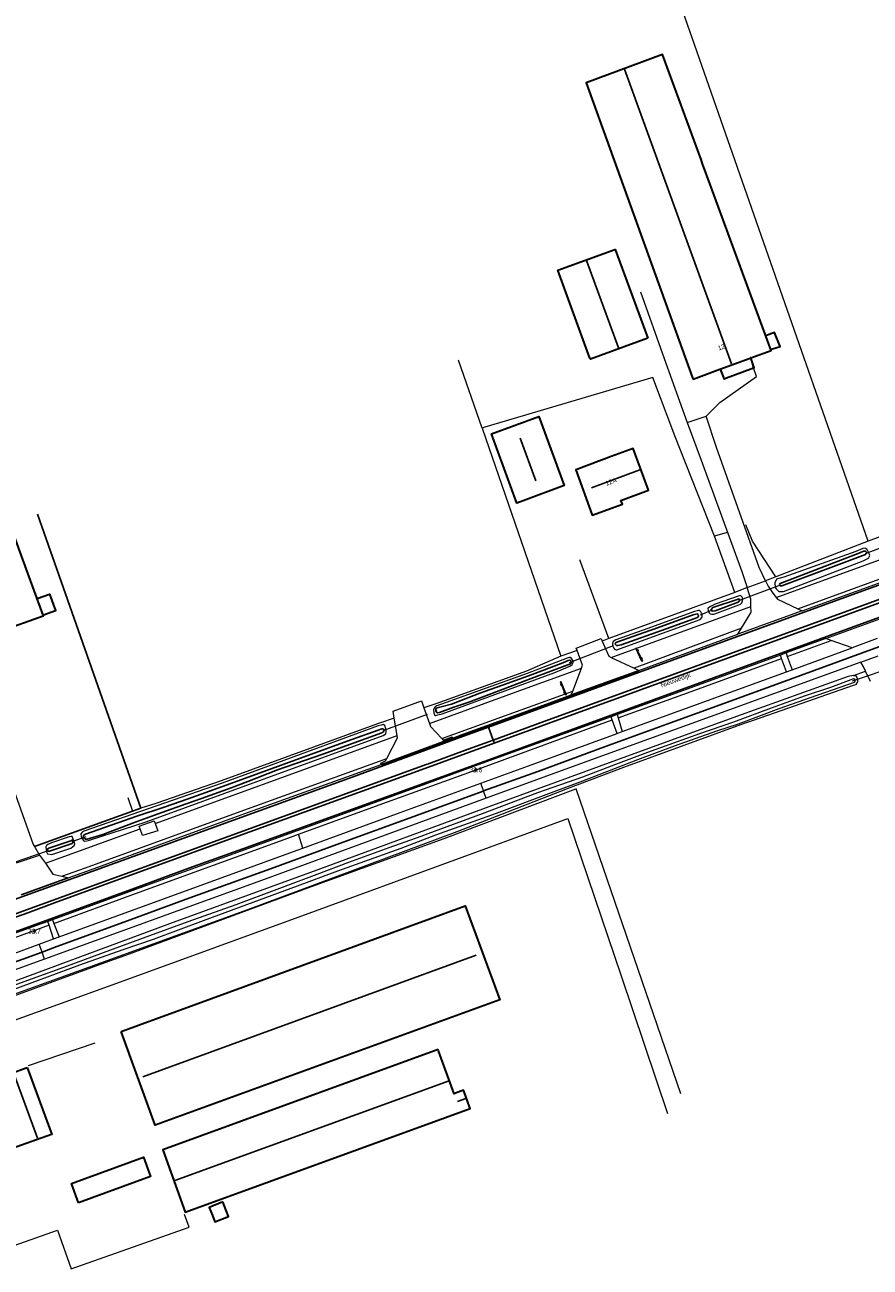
# Model space of a CAD drawing. Header units: metres. Extents: x 169249 to 194689, y 406250 to 412203.
# Tile 141 of 256: x 177279 to 177458, y 406710 to 406974. Entities that reach past the tile are written whole.
import ezdxf
from ezdxf.enums import TextEntityAlignment as Align

# ---------------------------------------------------------------- set-up
doc = ezdxf.new("R2010")
doc.units = ezdxf.units.M
doc.linetypes.add('BGT_NLCS_N264$0$AM-AS', pattern=[16, 10, -2, 2, -2])
doc.layers.get('0').update_dxf_attribs({"linetype": 'CONTINUOUS'})
for name, color, linetype, lineweight in [('BGT_NLCS_N264$0$B-WE-AM-AS_KUNSTWERK_DUIKER-GV', 252, 'BGT_NLCS_N264$0$AM-AS', 18), ('BGT_NLCS_N264$0$B-WE-GW-WATERGANG_INSTEEK-G', 252, 'CONTINUOUS', 18), ('BGT_NLCS_N264$0$B-WE-GW-WATERGANG_SLOOT_BODEM-G', 252, 'CONTINUOUS', 18), ('BGT_NLCS_N264$0$B-WE-IE-TERREINAFSCHEIDING_KUNSTMATIG_HEKWERK-G', 252, 'BGT_NLCS_N264$0$IE-TERREINAFSCHEIDING-KUNSTMATIG', 18), ('BGT_NLCS_N264$0$B-WE-KW-KUNSTWERK_DUIKER-G', 252, 'CONTINUOUS', 18), ('BGT_NLCS_N264$0$B-WE-OG-TOPOGRAFIE_BEBOUWING-G', 252, 'CONTINUOUS', 35), ('BGT_NLCS_N264$0$B-WE-OG-TOPOGRAFIE_CULTUURSCHEIDING-G', 252, 'CONTINUOUS', 18), ('BGT_NLCS_N264$0$B-WE-OG-TOPOGRAFIE_TERREIN_AGRARISCH-GV', 252, 'CONTINUOUS', 18), ('BGT_NLCS_N264$0$B-WE-OG-TOPOGRAFIE_TERREIN_GROEN-GV', 252, 'CONTINUOUS', 18), ('BGT_NLCS_N264$0$B-WE-OG-TOPOGRAFIE_TERREIN_ONBEGROEID-GV', 252, 'CONTINUOUS', 18), ('BGT_NLCS_N264$0$B-WE-OG-TOPOGRAFIE_WATER-GV', 252, 'CONTINUOUS', 18), ('BGT_NLCS_N264$0$B-WE-OG-TOPOGRAFIE_WEG_BERM-GV', 252, 'CONTINUOUS', 18), ('BGT_NLCS_N264$0$B-WE-OG-TOPOGRAFIE_WEG_RIJWEG-GV', 252, 'CONTINUOUS', 18), ('BGT_NLCS_N264$0$B-WE-OG-TOPOGRAFIE_WEG_RIJWIELPAD-GV', 252, 'CONTINUOUS', 18), ('BGT_NLCS_N264$0$B-WE-OG-TOPOGRAFIE_WEG_VERHARD-G', 252, 'CONTINUOUS', 18), ('BGT_NLCS_N264$0$B-WE-VW-VERKEERSTEKEN_BORD-S', 252, 'CONTINUOUS', 25), ('X-XX-AL-REFERENTIE-G', 7, 'CONTINUOUS', 18)]:
    doc.layers.add(name, color=color, linetype=linetype, lineweight=lineweight)
for name, color, linetype in [('BGT_NLCS_N264$0$B-WE-IE-MEUBILAIR_WEGMEUBILAIR-G', 252, 'CONTINUOUS'), ('BGT_NLCS_N264$0$B-WE-IE-MEUBILAIR_WEGMEUBILAIR-S', 252, 'CONTINUOUS'), ('BGT_NLCS_N264$0$B-WE-IE-TERREINAFSCHEIDING_KUNSTMATIG_HEKWERK_RASTER-G', 252, 'CONTINUOUS'), ('BGT_NLCS_N264$0$B-WE-KG-KADASTRAAL_NOK-G', 252, 'CONTINUOUS'), ('BGT_NLCS_N264$0$B-WE-OG-TOPOGRAFIE_WATER_SLOOT-GV', 252, 'CONTINUOUS'), ('BGT_NLCS_N264$0$B-WE-OG-TOPOGRAFIE_WEG_INRIT-GV', 252, 'CONTINUOUS'), ('BGT_NLCS_N264$0$B-WE-VW-MARKERING-G', 252, 'CONTINUOUS'), ('BGT_NLCS_N264$0$Label_Nummeraanduidingreeks', 252, 'CONTINUOUS'), ('BGT_NLCS_N264$0$Label_Openbareruimte', 252, 'CONTINUOUS'), ('BGT_NLCS_N264$0$Label_Puntobject', 252, 'CONTINUOUS')]:
    doc.layers.add(name, color=color, linetype=linetype)
doc.styles.add('BGT_NLCS_N264$0$STANDARD', font='txt')
doc.linetypes.add('BGT_NLCS_N264$0$IE-TERREINAFSCHEIDING-KUNSTMATIG', pattern='A,4,[82,NLCS.SHX,S=0.75,R=90,X=0,Y=0],4,-2', length=10)

# ---------------------------------------------------------------- blocks, each defined once
blk = doc.blocks.new('BGT_NLCS_N264$0$SIE-WEG_SCHRIKHEK')
for points in [[(-1.125, 0), (-1.125, 0.1), (-1.5, 0.1), (-1.5, 0)], [(-0.375, 0), (-0.375, 0.1), (-0.75, 0.1), (-0.75, 0)], [(0.375, 0.1), (0, 0.1), (0, 0), (0.375, 0)], [(1.125, 0), (1.125, 0.1), (0.75, 0.1), (0.75, 0)]]:
    blk.add_hatch(color=0).paths.add_polyline_path(points)
at = {"color": 0}
for p, q in [((-1.125, 0), (-1.125, 0.1)), ((-0.75, 0), (-0.75, 0.1)), ((-0.375, 0), (-0.375, 0.1)), ((0, 0.1), (0, 0)), ((0.375, 0.1), (0.375, 0)), ((0.75, 0.1), (0.75, 0)), ((1.125, 0.1), (1.125, 0))]:
    blk.add_line(p, q, dxfattribs=at)
at = {"flags": 128}
for points in [[(-1.5, 0.1), (1.5, 0.1), (1.5, 0), (-1.5, 0)], [(-1.0125, 0.1), (-1.0125, 0.25), (-0.8625, 0.25), (-0.8625, 0.1)], [(0.8625, 0.1), (0.8625, 0.25), (1.0125, 0.25), (1.0125, 0.1)]]:
    blk.add_lwpolyline(points, close=True, dxfattribs=at)
blk = doc.blocks.new('BGT_NLCS_N264$0$SIE-WEG_PAAL_ALGEMEEN_TYPE_02-SO')
at = {"ltscale": 0.5}
h = blk.add_hatch(color=256, dxfattribs=at)
h.paths.add_polyline_path([(0, 0), (0.1875, 0, 0.41421356), (0, 0.1875)])
h.paths.add_polyline_path([(0, -0.1875), (0, 0), (-0.1875, 0, 0.41421356)])
for p, q in [((-0.1875, 0), (0.1875, 0)), ((0, -0.1875), (0, 0.1875))]:
    blk.add_line(p, q, dxfattribs=at)
blk.add_circle((0, 0), 0.1875, dxfattribs=at)
blk = doc.blocks.new('BGT_NLCS_N264')
at = {"layer": 'BGT_NLCS_N264$0$B-WE-AM-AS_KUNSTWERK_DUIKER-GV'}
for p, q in [((177457.1, 406861.75, 19.28), (177463.12, 406864.03, 19.26)), ((177430.57, 406851.95, 19.37), (177438.72, 406854.97, 19.35)), ((177422.12, 406848.73, 19.35), (177424.44, 406849.72, 19.35)), ((177394.26, 406838.61, 19.36), (177404.46, 406842.55, 19.36)), ((177354.74, 406824.15, 19.27), (177366.2, 406828.42, 19.27)), ((177288.69, 406800.61, 19.53), (177291.68, 406801.67, 19.53)), ((177274, 406795.38, 19.62), (177283.83, 406798.77, 19.6))]:
    blk.add_line(p, q, dxfattribs=at)
at = {"layer": 'BGT_NLCS_N264$0$B-WE-GW-WATERGANG_INSTEEK-G'}
for points in [[(177454.82, 406835.86, 19.72), (177455.03, 406835.8, 19.72), (177455.29, 406835.4, 19.72), (177455.4, 406835.1, 19.72), (177455.41, 406834.79, 19.72), (177455.42, 406834.48, 19.72), (177455.06, 406833.95, 19.72), (177455.02, 406833.9, 19.72), (177454.53, 406833.71, 19.72), (177440.53, 406828.87, 19.63), (177433.25, 406826.34, 19.59), (177431.38, 406825.66, 19.6), (177405.74, 406816.31, 19.81), (177396.39, 406812.78, 19.77), (177395.08, 406812.29, 19.82), (177370.36, 406802.7, 19.93), (177325.88, 406786.15, 19.98), (177292.17, 406773.9, 20.04), (177269.4, 406765.65, 20.02)], [(177454.56, 406835.85, 19.72), (177454.8, 406835.87, 19.72), (177454.82, 406835.86, 19.72)]]:
    blk.add_polyline3d(points, dxfattribs=at)
at = {"layer": 'BGT_NLCS_N264$0$B-WE-GW-WATERGANG_SLOOT_BODEM-G'}
for points in [[(177340.62, 406793.59, 19.21), (177332.12, 406790.47, 19.21), (177323.42, 406787.17, 19.21), (177313.27, 406783.54, 19.21), (177305.08, 406780.62, 19.21), (177296.65, 406777.5, 19.32), (177287.6, 406774.16, 19.32), (177276.11, 406770, 19.31)], [(177276.38, 406769.3, 19.31), (177283.42, 406771.87, 19.31), (177290.3, 406774.42, 19.31), (177299.55, 406777.68, 19.31), (177305.94, 406779.91, 19.31), (177316.6, 406783.84, 19.31), (177324.42, 406786.74, 19.26), (177336.56, 406791.22, 19.27), (177345.12, 406794.39, 19.25), (177358.54, 406799.24, 19.26), (177365.88, 406802.02, 19.26), (177378.76, 406806.65, 19.26), (177390.44, 406811.03, 19.26), (177397.13, 406813.53, 19.26), (177408.79, 406818.05, 19.26), (177416.6, 406820.9, 19.26), (177425.57, 406824.1, 19.26), (177430.13, 406825.63, 19.26), (177438.78, 406828.86, 19.26), (177445.44, 406831.2, 19.22), (177454.8, 406834.47, 19.18), (177454.89, 406834.6, 19.18), (177454.93, 406834.89, 19.18), (177454.87, 406835.06, 19.18), (177454.64, 406835.11, 19.18), (177454.48, 406835.12, 19.18), (177454.01, 406834.94, 19.1), (177449.65, 406833.29, 19.1), (177444.11, 406831.46, 19.1), (177437.08, 406828.93, 19.1), (177429.06, 406825.96, 19.1), (177421.9, 406823.45, 19.1), (177410.81, 406819.52, 19.1), (177404.02, 406817, 19.14), (177397.06, 406814.31, 19.13), (177387.49, 406810.95, 19.13), (177375.76, 406806.52, 19.22), (177364.22, 406802.28, 19.21), (177362.7, 406801.72, 19.21), (177355.9, 406799.29, 19.21), (177347.37, 406796.17, 19.21), (177340.62, 406793.59, 19.21)]]:
    blk.add_polyline3d(points, dxfattribs=at)
at = {"layer": 'BGT_NLCS_N264$0$B-WE-IE-MEUBILAIR_WEGMEUBILAIR-G'}
for p, q in [((177377.02, 406825.12, 20.04), (177376.98, 406825.25, 20.04)), ((177377.1, 406824.91, 20.04), (177377.02, 406825.12, 20.04)), ((177378.08, 406822.16, 20.04), (177377.1, 406824.91, 20.04)), ((177378.34, 406821.45, 20.04), (177378.31, 406821.53, 20.04))]:
    blk.add_line(p, q, dxfattribs=at)
blk.add_polyline3d([(177378.31, 406821.53, 20.04), (177378.18, 406821.89, 20.04), (177378.08, 406822.16, 20.04)], dxfattribs=at)
at = {"layer": 'BGT_NLCS_N264$0$B-WE-IE-TERREINAFSCHEIDING_KUNSTMATIG_HEKWERK-G'}
for p, q in [((177375.73, 406888.38, 20.06), (177392.46, 406839.95, 19.98)), ((177500, 406879.91, 20.02), (177457.7, 406864.38, 20.17)), ((177427.78, 406866.22, 20.1), (177425.05, 406865.4, 20.11)), ((177429.4, 406853.47, 20.03), (177425.05, 406865.4, 20.11)), ((177457.7, 406864.38, 20.17), (177438.08, 406856.81, 20.17)), ((177402.65, 406843.69, 19.99), (177396.48, 406860.43, 20.22)), ((177429.4, 406853.47, 20.03), (177402.65, 406843.69, 19.99)), ((177395.9, 406841.13, 19.93), (177392.46, 406839.95, 19.98)), ((177402.65, 406843.69, 19.99), (177401.2, 406843.17, 19.93))]:
    blk.add_line(p, q, dxfattribs=at)
for points in [[(177457.7, 406864.38, 20.17), (177410.27, 407000, 19.87), (177360.04, 407143.35, 19.86), (177179.68, 407052.65, 20.44), (177174.04, 407049.82, 20.44), (177125.94, 407025.63, 20.53), (177075.09, 407000, 20.69), (177000, 406962.14, 21.17), (176901.79, 406912.63, 21.5), (176897.51, 406910.47, 21.51), (176787.67, 406855.02, 21.41), (176640.82, 406781.04, 21.46), (176640.67, 406780.97, 21.46), (176621.01, 406771.06, 21.47)], [(177425.05, 406865.4, 20.11), (177416.67, 406886.71, 20.18), (177411.95, 406899.12, 20.22), (177376.32, 406888.55, 20.06), (177375.73, 406888.38, 20.06)], [(177438.08, 406856.81, 20.17), (177433.15, 406864.39, 20.22), (177431.71, 406867.85, 20.15)], [(177417.89, 406747.08, 20.02), (177395.71, 406811.78, 20.03), (177395.56, 406811.72, 20.03), (177367.59, 406801.22, 20.07), (177339.41, 406790.98, 20.08), (177304.43, 406778.05, 20.13), (177300.82, 406776.74, 20.14), (177295.63, 406774.85, 20.15), (177249.68, 406758.1, 20.29), (177250.82, 406754.66, 20.71)], [(177252.04, 406751.62, 20.78), (177253.25, 406748.4, 20.51), (177257.04, 406737.61, 20.38), (177260.78, 406739.13, 20.39), (177258.21, 406746.17, 20.39), (177262.29, 406748.14, 20.29), (177264.55, 406749.93, 20.3), (177265.73, 406751.72, 20.3), (177266.47, 406753.37, 20.28), (177266.82, 406754.63, 20.27), (177266.58, 406759.14, 20.24), (177300.52, 406771.41, 20.05), (177337.48, 406784.88, 20.12), (177371.52, 406797.28, 20.17), (177393.9, 406805.47, 20.09), (177405.23, 406772.12, 20.13), (177415.07, 406742.91, 20.08)]]:
    blk.add_polyline3d(points, dxfattribs=at)
at = {"layer": 'BGT_NLCS_N264$0$B-WE-IE-TERREINAFSCHEIDING_KUNSTMATIG_HEKWERK_RASTER-G'}
for p, q in [((177281.31, 406870.09, 20.22), (177303.28, 406807.69, 20.04)), ((177303.28, 406807.69, 20.04), (177280.7, 406799.57, 20.26))]:
    blk.add_line(p, q, dxfattribs=at)
at = {"layer": 'BGT_NLCS_N264$0$B-WE-KG-KADASTRAAL_NOK-G'}
for p, q in [((177428.7, 406901.98, 25.09), (177405.94, 406964.57, 25.07)), ((177387.12, 406877.15, 27.63), (177383.83, 406886.23, 27.61)), ((177303.7, 406750.68, 26.67), (177374.49, 406776.5, 26.86)), ((177281.33, 406737.66, 25.99), (177276.4, 406751.18, 26.05)), ((177370.5, 406745.46, 23.16), (177372.3, 406746.09, 23.18))]:
    blk.add_line(p, q, dxfattribs=at)
for points in [[(177397.86, 406923.94, 25.11), (177404.65, 406905.43, 25.11), (177404.71, 406905.27, 25.11)], [(177409.37, 406879.56, 28.93), (177409.18, 406879.49, 28.93), (177398.96, 406875.7, 28.93)], [(177310.38, 406728.63, 24.36), (177310.51, 406728.68, 24.36), (177368.75, 406749.82, 24.64)]]:
    blk.add_polyline3d(points, dxfattribs=at)
at = {"layer": 'BGT_NLCS_N264$0$B-WE-KW-KUNSTWERK_DUIKER-G'}
blk.add_line((177454.35, 406834.75, 19.14), (177463.63, 406837.82, 19.12), dxfattribs=at)
at = {"layer": 'BGT_NLCS_N264$0$B-WE-OG-TOPOGRAFIE_BEBOUWING-G'}
blk.add_line((177432.74, 406903.27, 22.6), (177432.72, 406903.32, 22.6), dxfattribs=at)
for points in [[(177432.74, 406903.27, 22.39), (177437.1, 406904.87, 22.39), (177424.16, 406940.09, 22.39), (177422.54, 406944.49, 22.39), (177422.23, 406945.35, 22.39), (177414.04, 406967.65, 22.39), (177397.79, 406961.63, 22.39), (177420.39, 406899.07, 22.39), (177420.5, 406898.79, 22.39), (177426.22, 406900.88, 22.39), (177432.65, 406903.24, 22.39), (177432.74, 406903.27, 22.39)], [(177410.93, 406907.45, 22.71), (177398.71, 406902.97, 22.71), (177398.62, 406903.21, 22.71), (177391.8, 406921.89, 22.71), (177403.91, 406926.26, 22.71), (177403.98, 406926.29, 22.71), (177410.93, 406907.45, 22.71)], [(177258.09, 406916.27, 22.62), (177266.39, 406893.22, 22.62), (177275.55, 406867.79, 22.62), (177277.61, 406862.07, 22.62), (177282.43, 406848.69, 22.62), (177282.5, 406848.48, 22.62), (177273.39, 406845.22, 22.62)], [(177437.16, 406905.12, 22.38), (177439.01, 406905.71, 22.38), (177437.81, 406908.64, 22.38), (177436.13, 406908, 22.38)], [(177433.34, 406901.13, 22.6), (177433.49, 406901.18, 22.6), (177432.74, 406903.27, 22.6)], [(177426.24, 406900.89, 22.6), (177426.96, 406899.09, 22.6), (177427.07, 406898.82, 22.6), (177433.34, 406901.13, 22.6)], [(177383.06, 406872.47, 23.55), (177377.74, 406887.15, 23.53), (177387.77, 406890.85, 23.51), (177393.17, 406876.17, 23.57), (177384.41, 406872.96, 23.55), (177383.07, 406872.46, 23.55), (177383.06, 406872.47, 23.55)], [(177395.85, 406879.61, 24.31), (177395.61, 406879.52, 24.31), (177399.09, 406869.88, 24.31), (177405.53, 406872.24, 24.31), (177405.17, 406873, 24.31), (177411.06, 406875.21, 24.31), (177407.82, 406884.07, 24.31), (177403.14, 406882.32, 24.31), (177395.85, 406879.61, 24.31)], [(177281.26, 406852.23, 22.41), (177283.85, 406853.12, 22.41), (177285.14, 406849.67, 22.41), (177285.17, 406849.6, 22.41), (177282.59, 406848.69, 22.41)], [(177299.09, 406760.26, 23.14), (177372.15, 406786.94, 23.14), (177379.47, 406767.02, 23.11), (177306.32, 406740.43, 23.14), (177299.09, 406760.26, 23.14)], [(177366.36, 406756.47, 22.5), (177307.92, 406735.16, 22.5), (177312.67, 406721.97, 22.5), (177373.17, 406743.94, 22.5), (177373.03, 406744.33, 22.5), (177371.91, 406747.49, 22.5), (177371.78, 406747.84, 22.5), (177370.04, 406747.17, 22.5), (177369.78, 406747.07, 22.5), (177366.46, 406756.2, 22.5), (177366.36, 406756.47, 22.5)], [(177279.11, 406752.68, 24.54), (177284.35, 406738.45, 24.69), (177284.32, 406738.44, 24.69), (177274.73, 406735.01, 23.35), (177274.65, 406734.98, 23.33), (177272.75, 406740.41, 23.37), (177269.69, 406749.2, 23.42), (177269.67, 406749.26, 23.42), (177279.11, 406752.68, 24.54)], [(177290.05, 406723.91, 22.69), (177288.54, 406728.04, 22.69), (177303.85, 406733.6, 22.69), (177305.35, 406729.5, 22.69), (177290.05, 406723.91, 22.69)], [(177320.7, 406724.15, 22.45), (177317.78, 406722.92, 22.45), (177318.46, 406721.22, 22.45), (177318.97, 406719.92, 22.45), (177321.88, 406721.03, 22.45), (177321.4, 406722.3, 22.45), (177320.7, 406724.15, 22.45)]]:
    blk.add_polyline3d(points, dxfattribs=at)
at = {"layer": 'BGT_NLCS_N264$0$B-WE-OG-TOPOGRAFIE_CULTUURSCHEIDING-G'}
blk.add_line((177375.73, 406888.38, 20.06), (177370.73, 406902.8, 20.07), dxfattribs=at)
at = {"layer": 'BGT_NLCS_N264$0$B-WE-OG-TOPOGRAFIE_TERREIN_AGRARISCH-GV'}
blk.add_line((177300.54, 406809.93, 19.13), (177301.48, 406807.05, 20.06), dxfattribs=at)
blk.add_polyline3d([(177357.07, 406826.83, 20.16), (177356.84, 406828.26, 20.17), (177362.82, 406830.45, 20), (177363.35, 406828.97, 20.01)], dxfattribs=at)
at = {"layer": 'BGT_NLCS_N264$0$B-WE-OG-TOPOGRAFIE_TERREIN_GROEN-GV'}
blk.add_line((177458.19, 406834.62, 19.73), (177457.12, 406836.78, 19.73), dxfattribs=at)
at = {"layer": 'BGT_NLCS_N264$0$B-WE-OG-TOPOGRAFIE_TERREIN_ONBEGROEID-GV', "linetype": 'Continuous'}
for p, q in [((177431.96, 406854.51, 20), (177435.85, 406855.98, 19.99)), ((177276.9, 406796.1, 20.23), (177281.79, 406797.75, 20.25))]:
    blk.add_line(p, q, dxfattribs=at)
blk.add_polyline3d([(177395.9, 406841.13, 19.93), (177395.71, 406841.66, 19.93), (177400.97, 406843.68, 19.94), (177401.2, 406843.17, 19.93)], dxfattribs=at)
at = {"layer": 'BGT_NLCS_N264$0$B-WE-OG-TOPOGRAFIE_WATER-GV'}
blk.add_line((177454.82, 406835.86, 14.34), (177454.56, 406835.85, 19.72), dxfattribs=at)
for points in [[(177438.12, 406854.22, 20), (177438.72, 406853.7, 20), (177439.68, 406853.7, 19.99), (177456.64, 406860.23, 19.92), (177457.72, 406860.79, 19.92), (177458.02, 406861.33, 19.91), (177457.8, 406861.89, 19.93), (177457.53, 406862.45, 19.94), (177457.34, 406862.72, 19.94), (177457.04, 406862.87, 19.93), (177456.56, 406862.82, 19.93), (177455.03, 406862.15, 19.9), (177439.76, 406856.75, 20), (177438.2, 406856.28, 20), (177437.89, 406855.51, 20), (177437.95, 406854.61, 20), (177438.12, 406854.22, 20)], [(177430.61, 406852.82, 19.92), (177430.26, 406852.8, 19.91), (177425.17, 406851.03, 19.95), (177424.18, 406850.5, 19.93), (177423.74, 406850.18, 19.9), (177423.66, 406850.07, 19.89), (177423.74, 406849.66, 19.88), (177423.9, 406849.19, 19.88), (177424.14, 406848.95, 19.88), (177424.52, 406848.87, 19.88), (177424.82, 406848.89, 19.88), (177425.14, 406848.95, 19.89), (177430.25, 406850.83, 19.97), (177430.55, 406850.99, 19.96), (177430.83, 406851.31, 19.96), (177431.01, 406851.71, 19.96), (177431.07, 406852.06, 19.94), (177431.03, 406852.43, 19.93), (177430.61, 406852.82, 19.92)], [(177403.68, 406841.66, 19.97), (177403.89, 406841.39, 19.97), (177404.16, 406841.31, 19.97), (177404.3, 406841.3, 19.98), (177421.78, 406847.64, 19.88), (177422.05, 406847.78, 19.88), (177422.42, 406848.22, 19.89), (177422.47, 406848.66, 19.89), (177422.42, 406848.86, 19.89), (177422.28, 406849.12, 19.9), (177422.14, 406849.38, 19.93), (177421.86, 406849.64, 19.95), (177421.65, 406849.69, 19.96), (177421.36, 406849.6, 19.96), (177420.84, 406849.47, 19.93), (177410.88, 406845.86, 19.97), (177404.1, 406843.42, 19.99), (177403.54, 406843.06, 19.97), (177403.4, 406842.61, 19.97), (177403.47, 406842.12, 19.97), (177403.68, 406841.66, 19.97)], [(177365.54, 406828.93, 20.05), (177365.4, 406828.56, 20.05), (177365.45, 406827.92, 20.05), (177365.64, 406827.5, 20.05), (177365.82, 406827.4, 20.05), (177366.3, 406827.5, 20.04), (177367.22, 406827.7, 20.02), (177391.13, 406836.53, 19.89), (177394.35, 406837.87, 19.91), (177394.84, 406838.19, 19.91), (177395.02, 406838.6, 19.9), (177395.02, 406838.91, 19.87), (177394.86, 406839.25, 19.87), (177394.7, 406839.45, 19.87), (177394.4, 406839.66, 19.87), (177394.17, 406839.65, 19.87), (177393.79, 406839.52, 19.86), (177385.31, 406836.29, 19.98), (177366.13, 406829.39, 20.05), (177365.77, 406829.22, 20.05), (177365.54, 406828.93, 20.05)], [(177454.56, 406835.85, 19.72), (177453.42, 406835.62, 19.72), (177429.71, 406827.16, 19.74), (177404.27, 406817.92, 19.8), (177377.18, 406808.01, 19.84), (177341.41, 406794.85, 19.88), (177309.38, 406783.13, 19.94), (177274.8, 406770.35, 20.03), (177254.97, 406762.95, 20.12)], [(177290.85, 406802.67, 20.11), (177290.51, 406802.23, 20.09), (177290.59, 406801.72, 20.09), (177290.8, 406801.19, 20.09), (177291.09, 406800.82, 20.09), (177291.34, 406800.7, 20.08), (177291.83, 406800.76, 20.08), (177292.4, 406800.9, 20.08), (177304.37, 406804.83, 20.07), (177329.45, 406813.93, 20.03), (177354.74, 406823.11, 20.05), (177355.27, 406823.46, 20.05), (177355.37, 406824.04, 20.04), (177355.28, 406824.53, 20.04), (177355.06, 406825.28, 20.03), (177354.7, 406825.43, 20.07), (177354.28, 406825.35, 20.06), (177353.66, 406825.15, 20.04), (177320.51, 406813.02, 20.01), (177306.64, 406808.18, 20.06), (177291.19, 406802.79, 20.11), (177290.85, 406802.67, 20.11)], [(177289.22, 406800.39, 20.11), (177289.15, 406800.64, 20.09), (177288.91, 406801.15, 20.09), (177288.7, 406801.67, 20.09), (177288.51, 406801.7, 20.11), (177288.05, 406801.6, 20.12), (177284.27, 406800.36, 20.21), (177283.52, 406800.01, 20.2), (177283.24, 406799.8, 20.2), (177283.13, 406799.46, 20.19), (177283.15, 406798.84, 20.19), (177283.26, 406798.43, 20.19), (177283.42, 406798.03, 20.19), (177284.35, 406797.83, 20.14), (177288.42, 406799.2, 20.11), (177289.09, 406799.78, 20.11), (177289.25, 406800.16, 20.11), (177289.22, 406800.39, 20.11)]]:
    blk.add_polyline3d(points, dxfattribs=at)
at = {"layer": 'BGT_NLCS_N264$0$B-WE-OG-TOPOGRAFIE_WATER_SLOOT-GV'}
for points in [[(177438.83, 406855.19, 18.98), (177438.91, 406854.93, 18.98), (177439.1, 406854.89, 18.98), (177439.38, 406854.9, 18.98), (177457.13, 406861.54, 18.88), (177457.32, 406861.76, 18.88), (177457.31, 406862.05, 18.88), (177457.11, 406862.24, 18.88), (177456.69, 406862.23, 18.88), (177455.92, 406861.88, 18.98), (177438.99, 406855.36, 18.98), (177438.83, 406855.19, 18.98)], [(177425.17, 406849.6, 19.14), (177430.11, 406851.42, 19.14), (177430.44, 406851.88, 19.14), (177430.4, 406852.06, 19.14), (177430.3, 406852.13, 19.14), (177429.84, 406852.01, 19.14), (177424.7, 406850.26, 19.14), (177424.35, 406849.84, 19.14), (177424.54, 406849.52, 19.14), (177425.17, 406849.6, 19.14)], [(177421.08, 406848.91, 19.38), (177420.5, 406848.73, 19.38), (177412.21, 406845.66, 19.38), (177411.31, 406845.4, 19.38), (177404.3, 406842.94, 19.38), (177404.01, 406842.77, 19.38), (177404, 406842.48, 19.38), (177404.23, 406842.25, 19.38), (177404.54, 406842.25, 19.38), (177405.23, 406842.4, 19.38), (177414.82, 406845.74, 19.38), (177421.47, 406848.15, 19.38), (177421.64, 406848.43, 19.38), (177421.58, 406848.8, 19.38), (177421.38, 406848.93, 19.38), (177421.08, 406848.91, 19.38)], [(177369.22, 406829.78, 19.45), (177367.02, 406829.18, 19.45), (177366.21, 406828.98, 19.45), (177366.07, 406828.89, 19.45), (177365.89, 406828.73, 19.45), (177365.87, 406828.57, 19.45), (177365.88, 406828.3, 19.45), (177366.09, 406828.04, 19.45), (177366.35, 406827.96, 19.45), (177366.68, 406827.98, 19.45), (177369.69, 406829.12, 19.45), (177372.92, 406830.2, 19.45), (177375.74, 406831.29, 19.45), (177386.17, 406835.22, 19.45), (177394.5, 406838.37, 19.45), (177394.66, 406838.51, 19.45), (177394.65, 406838.8, 19.45), (177394.6, 406838.91, 19.45), (177394.49, 406839.02, 19.45), (177394.29, 406839.08, 19.45), (177394, 406839.03, 19.45), (177392.52, 406838.42, 19.45), (177386.35, 406836.1, 19.45), (177381.04, 406834.19, 19.45), (177375.21, 406832.08, 19.45), (177369.22, 406829.78, 19.45)], [(177291.06, 406801.66, 19.37), (177291.19, 406801.39, 19.37), (177291.52, 406801.12, 19.37), (177291.87, 406801.14, 19.37), (177295.17, 406802.14, 19.37), (177302.25, 406804.78, 19.37), (177307.76, 406806.75, 19.37), (177312.87, 406808.62, 19.37), (177316.16, 406809.78, 19.37), (177322.42, 406812.05, 19.37), (177325.96, 406813.35, 19.37), (177332.27, 406815.84, 19.37), (177338.05, 406817.8, 19.37), (177341.88, 406819.17, 19.37), (177354.4, 406823.72, 19.37), (177354.88, 406824, 19.37), (177354.94, 406824.25, 19.37), (177354.86, 406824.41, 19.37), (177354.68, 406824.53, 19.37), (177354.42, 406824.54, 19.37), (177353.65, 406824.26, 19.35), (177348.05, 406822.24, 19.35), (177334.65, 406817.36, 19.37), (177322.38, 406812.92, 19.37), (177313.34, 406809.65, 19.37), (177308.24, 406807.92, 19.37), (177302.41, 406805.97, 19.37), (177291.51, 406802.18, 19.37), (177291.16, 406801.98, 19.37), (177291.06, 406801.66, 19.37)], [(177283.89, 406798.55, 19.43), (177288.66, 406800.21, 19.43), (177288.84, 406800.4, 19.43), (177288.89, 406800.57, 19.43), (177288.87, 406800.75, 19.43), (177288.79, 406800.86, 19.43), (177288.67, 406800.92, 19.43), (177288.4, 406800.8, 19.43), (177283.73, 406799.19, 19.43), (177283.48, 406799.03, 19.43), (177283.45, 406798.83, 19.43), (177283.48, 406798.63, 19.43), (177283.67, 406798.54, 19.43), (177283.89, 406798.55, 19.43)]]:
    blk.add_polyline3d(points, dxfattribs=at)
at = {"layer": 'BGT_NLCS_N264$0$B-WE-OG-TOPOGRAFIE_WEG_BERM-GV'}
for p, q in [((177431.96, 406854.51, 20), (177429.4, 406853.47, 20.03)), ((177438.08, 406856.81, 20.17), (177435.85, 406855.98, 19.99)), ((177403.14, 406839.71, 19.92), (177432.8, 406850.49, 19.99)), ((177442.74, 406850.02, 19.92), (177443.69, 406849.57, 19.91)), ((177430.78, 406845.91, 19.91), (177408.01, 406837.43, 19.9)), ((177409.02, 406836.95, 19.9), (177429.99, 406844.61, 19.89)), ((177429.99, 406844.61, 19.89), (177430.78, 406845.91, 19.91)), ((177448.72, 406843.7, 19.89), (177440.26, 406840.64, 19.88)), ((177440.52, 406839.92, 19.86), (177449.81, 406843.32, 19.87)), ((177441.54, 406837.08, 19.8), (177454.3, 406841.75, 19.79)), ((177449.81, 406843.32, 19.87), (177448.72, 406843.7, 19.89)), ((177454.3, 406841.75, 19.79), (177449.81, 406843.32, 19.87)), ((177403.14, 406839.71, 19.92), (177408.01, 406837.43, 19.9)), ((177420.88, 406832.77, 19.92), (177439.3, 406839.46, 19.87)), ((177439.3, 406839.46, 19.87), (177439.04, 406840.17, 19.88)), ((177440.35, 406836.66, 19.81), (177439.3, 406839.46, 19.87)), ((177440.26, 406840.64, 19.88), (177440.52, 406839.92, 19.86)), ((177440.52, 406839.92, 19.86), (177441.54, 406837.08, 19.8)), ((177394.96, 406832.56, 19.97), (177396.8, 406837.4, 19.95)), ((177405.45, 406823.96, 19.88), (177440.35, 406836.66, 19.81)), ((177408.01, 406837.43, 19.9), (177409.02, 406836.95, 19.9)), ((177454.56, 406835.85, 19.72), (177457.12, 406836.78, 19.73)), ((177367.17, 406822.46, 20.11), (177394.96, 406832.56, 19.97)), ((177394.65, 406831.73, 19.97), (177394.96, 406832.56, 19.97)), ((177404.58, 406826.85, 19.91), (177420.88, 406832.77, 19.92)), ((177363.35, 406828.97, 20.01), (177364.52, 406825.66, 20.03)), ((177357.67, 406823.15, 20.13), (177357.07, 406826.83, 20.16)), ((177403.34, 406826.43, 19.92), (177403.1, 406827.12, 19.93)), ((177404.36, 406823.54, 19.88), (177403.34, 406826.43, 19.92)), ((177404.37, 406827.56, 19.92), (177404.58, 406826.85, 19.91)), ((177404.58, 406826.85, 19.91), (177405.45, 406823.96, 19.88)), ((177301.48, 406807.05, 20.06), (177280.7, 406799.57, 20.26)), ((177283, 406796, 20.21), (177303.12, 406803.31, 20.3)), ((177337.69, 406799.24, 20.02), (177336.72, 406802.15, 20.11)), ((177280.7, 406799.57, 20.26), (177281.79, 406797.75, 20.25)), ((177281.79, 406797.75, 20.25), (177283, 406796, 20.21)), ((177286.5, 406793.23, 20.2), (177287.83, 406792.91, 20.23)), ((177283.82, 406782.83, 20.23), (177283.55, 406783.66, 20.26)), ((177284.49, 406783.99, 20.26), (177284.8, 406783.2, 20.23)), ((177284.8, 406783.2, 20.23), (177285.9, 406780.4, 20.14)), ((177283.82, 406782.83, 20.23), (177252.31, 406771.43, 20.38)), ((177284.74, 406779.97, 20.13), (177283.82, 406782.83, 20.23)), ((177281.68, 406778.85, 20.12), (177284.74, 406779.97, 20.13))]:
    blk.add_line(p, q, dxfattribs=at)
for points in [[(177443.69, 406849.57, 19.91), (177467.09, 406858.08, 19.84), (177468.27, 406858.54, 19.85), (177468.49, 406858.63, 19.85), (177498.99, 406869.74, 19.79), (177535.14, 406882.94, 19.8), (177563.55, 406893.44, 19.83), (177570.55, 406896.03, 19.84), (177573.55, 406897.25, 19.84), (177580.62, 406900.13, 19.84), (177588.88, 406903.74, 19.84), (177595.42, 406906.74, 19.86), (177603.78, 406910.73, 19.86), (177619.52, 406918.73, 19.86), (177625.87, 406922.18, 19.86), (177635.07, 406927.3, 19.84), (177646.6, 406934.16, 19.87), (177651.12, 406937, 19.87), (177657.17, 406940.79, 19.86), (177670.69, 406949.84, 19.81)], [(177438.13, 406852.44, 19.98), (177519.49, 406882.07, 19.83), (177538.75, 406889.11, 19.84), (177557.78, 406896.06, 19.93), (177571.98, 406901.62, 19.86), (177573.27, 406897.95, 19.81)], [(177442.74, 406850.02, 19.92), (177466.82, 406858.78, 19.81), (177467.99, 406859.24, 19.82), (177468.22, 406859.33, 19.82), (177498.74, 406870.45, 19.76), (177534.89, 406883.65, 19.77), (177563.29, 406894.14, 19.8), (177570.28, 406896.73, 19.81), (177573.27, 406897.95, 19.81)], [(177432.8, 406850.49, 19.99), (177432.74, 406852.09, 20), (177431.96, 406854.51, 20)], [(177435.85, 406855.98, 19.99), (177436.42, 406854.79, 19.98), (177437.43, 406853.32, 19.98), (177438.13, 406852.44, 19.98)], [(177438.13, 406852.44, 19.98), (177438.42, 406852.08, 19.98), (177442.74, 406850.02, 19.92)], [(177430.78, 406845.91, 19.91), (177432.76, 406849.15, 19.98), (177432.83, 406849.35, 19.99), (177432.8, 406850.49, 19.99)], [(177396.8, 406837.4, 19.95), (177397.04, 406838.02, 19.95), (177395.9, 406841.13, 19.93)], [(177401.2, 406843.17, 19.93), (177402.65, 406839.94, 19.93), (177403.14, 406839.71, 19.92)], [(177392.46, 406839.95, 19.98), (177385.13, 406836.76, 19.98), (177365.93, 406829.85, 20.05), (177363.35, 406828.97, 20.01)], [(177456.09, 406838.67, 19.71), (177428.24, 406828.55, 19.71), (177397.97, 406817.57, 19.77), (177376.59, 406809.79, 19.84)], [(177439.04, 406840.17, 19.88), (177416.12, 406831.85, 19.89), (177404.37, 406827.56, 19.92)], [(177457.12, 406836.78, 19.73), (177456.6, 406837.84, 19.73), (177456.09, 406838.67, 19.71)], [(177364.52, 406825.66, 20.03), (177384.54, 406832.93, 20.02), (177396.8, 406837.4, 19.95)], [(177369.47, 406822.58, 20.01), (177371.65, 406823.38, 20.01), (177388.7, 406829.59, 20.01), (177394.65, 406831.73, 19.97)], [(177357.07, 406826.83, 20.16), (177354.16, 406825.83, 20.06), (177353.5, 406825.62, 20.04), (177320.35, 406813.49, 20.01), (177306.48, 406808.66, 20.06), (177303.28, 406807.69, 20.04)], [(177336.72, 406802.15, 20.11), (177355.67, 406809.02, 20.07), (177374.44, 406815.84, 19.98), (177403.34, 406826.43, 19.92)], [(177403.1, 406827.12, 19.93), (177383.12, 406819.85, 19.93), (177374.12, 406816.58, 19.95), (177362.36, 406812.29, 19.99)], [(177364.52, 406825.66, 20.03), (177364.74, 406825.05, 20.04), (177367.17, 406822.46, 20.11)], [(177306.33, 406804.46, 20.28), (177340.24, 406816.75, 20.07), (177357.67, 406823.15, 20.13)], [(177355.5, 406818.23, 20.14), (177357.75, 406822.66, 20.13), (177357.67, 406823.15, 20.13)], [(177367.17, 406822.46, 20.11), (177367.45, 406822.16, 20.12), (177369.35, 406822.86, 20.13), (177369.47, 406822.58, 20.01)], [(177375.43, 406812.99, 19.93), (177385.56, 406816.68, 19.89), (177404.36, 406823.54, 19.88)], [(177286.5, 406793.23, 20.2), (177291.51, 406795.03, 20.13), (177325.11, 406807.27, 20.04), (177355.5, 406818.23, 20.14)], [(177354.3, 406817, 20.11), (177354.22, 406817.23, 20.14), (177355.24, 406817.72, 20.14), (177355.5, 406818.23, 20.14)], [(177287.83, 406792.91, 20.23), (177291.77, 406794.32, 20.16), (177325.37, 406806.57, 20.07), (177354.3, 406817, 20.11)], [(177362.36, 406812.29, 19.99), (177336.69, 406802.99, 20.04), (177336.46, 406802.9, 20.04), (177304.45, 406791.25, 20.15), (177284.49, 406783.99, 20.26)], [(177337.69, 406799.24, 20.02), (177358.31, 406806.77, 19.99), (177375.43, 406812.99, 19.93)], [(177376.59, 406809.79, 19.84), (177364.41, 406805.36, 19.88), (177329.64, 406792.65, 19.95), (177299.05, 406781.51, 19.98), (177282.84, 406775.65, 20.03)], [(177303.28, 406807.69, 20.04), (177301.74, 406807.14, 20.06), (177301.48, 406807.05, 20.06)], [(177303.12, 406803.31, 20.3), (177302.92, 406803.85, 20.31), (177306.12, 406805.03, 20.3), (177306.33, 406804.46, 20.28)], [(177306.33, 406804.46, 20.28), (177306.9, 406802.92, 20.22), (177303.64, 406801.93, 20.26), (177303.12, 406803.31, 20.3)], [(177284.8, 406783.2, 20.23), (177302.15, 406789.59, 20.26), (177334.49, 406801.34, 20.11), (177336.72, 406802.15, 20.11)], [(177285.9, 406780.4, 20.14), (177308.32, 406788.55, 20.07), (177336.48, 406798.79, 20.03), (177337.69, 406799.24, 20.02)], [(177283, 406796, 20.21), (177284.6, 406793.7, 20.16), (177286.5, 406793.23, 20.2)], [(177283.55, 406783.66, 20.26), (177280.36, 406782.5, 20.28), (177256, 406773.72, 20.41), (177253.44, 406772.68, 20.42)], [(177247.92, 406766.54, 20.22), (177271.31, 406775.03, 20.12), (177281.68, 406778.85, 20.12)], [(177282.84, 406775.65, 20.03), (177265.97, 406769.55, 20.08), (177254.24, 406765.14, 20.13)]]:
    blk.add_polyline3d(points, dxfattribs=at)
at = {"layer": 'BGT_NLCS_N264$0$B-WE-OG-TOPOGRAFIE_WEG_INRIT-GV'}
blk.add_line((177277.88, 406789.27, 20.26), (177287.83, 406792.91, 20.23), dxfattribs=at)
at = {"layer": 'BGT_NLCS_N264$0$B-WE-OG-TOPOGRAFIE_WEG_RIJWEG-GV'}
for p, q in [((177443.69, 406849.57, 19.91), (177429.99, 406844.61, 19.89)), ((177448.72, 406843.7, 19.89), (177462.68, 406848.83, 19.86)), ((177409.02, 406836.95, 19.9), (177394.65, 406831.73, 19.97)), ((177369.47, 406822.58, 20.01), (177354.3, 406817, 20.11))]:
    blk.add_line(p, q, dxfattribs=at)
at = {"layer": 'BGT_NLCS_N264$0$B-WE-OG-TOPOGRAFIE_WEG_RIJWIELPAD-GV'}
for p, q in [((177459.6, 406843.69, 19.77), (177454.3, 406841.75, 19.79)), ((177440.26, 406840.64, 19.88), (177439.04, 406840.17, 19.88)), ((177456.09, 406838.67, 19.71), (177459.8, 406840.01, 19.7)), ((177440.35, 406836.66, 19.81), (177441.54, 406837.08, 19.8)), ((177404.37, 406827.56, 19.92), (177403.1, 406827.12, 19.93)), ((177404.36, 406823.54, 19.88), (177405.45, 406823.96, 19.88)), ((177376.02, 406811.35, 19.89), (177375.43, 406812.99, 19.93)), ((177284.49, 406783.99, 20.26), (177283.55, 406783.66, 20.26)), ((177282.29, 406777.16, 20.07), (177281.68, 406778.85, 20.12)), ((177284.74, 406779.97, 20.13), (177285.9, 406780.4, 20.14)), ((177282.84, 406775.65, 20.03), (177282.29, 406777.16, 20.07))]:
    blk.add_line(p, q, dxfattribs=at)
blk.add_polyline3d([(177376.59, 406809.79, 19.84), (177376.03, 406811.34, 19.89), (177376.02, 406811.35, 19.89)], dxfattribs=at)
at = {"layer": 'BGT_NLCS_N264$0$B-WE-OG-TOPOGRAFIE_WEG_VERHARD-G'}
for p, q in [((177419.29, 406889.58, 20.15), (177423.28, 406890.93, 20.1)), ((177279.45, 406753.06, 20.31), (177293.54, 406757.89, 20.46))]:
    blk.add_line(p, q, dxfattribs=at)
for points in [[(177409.37, 406917.28, 20.12), (177414.4, 406903.13, 20.12), (177419.29, 406889.58, 20.15)], [(177433.34, 406901.13, 20.09), (177433.25, 406901.38, 20.09), (177433.09, 406901.85, 20.09)], [(177423.28, 406890.93, 20.1), (177426.17, 406893.78, 20.14), (177433.97, 406899.3, 20.09), (177433.34, 406901.13, 20.09)], [(177419.29, 406889.58, 20.15), (177422.2, 406881.55, 20.13), (177430.86, 406857.95, 20), (177431.96, 406854.51, 20)], [(177435.85, 406855.98, 19.99), (177434.51, 406858.79, 20.02), (177425.45, 406884.28, 20.08), (177423.28, 406890.93, 20.1)], [(177273.39, 406845.22, 20.39), (177275.22, 406840.14, 20.35), (177269.26, 406835.02, 20.29), (177268.02, 406834.55, 20.32), (177280.44, 406800, 20.26), (177280.7, 406799.57, 20.26)], [(177264.5, 406710.22, 20.62), (177264.95, 406710.89, 20.58), (177265.88, 406711.21, 20.58), (177285.59, 406718.11, 20.51), (177288.48, 406709.91, 20.78), (177313.52, 406718.74, 20.44), (177312.53, 406721.46, 20.41)]]:
    blk.add_polyline3d(points, dxfattribs=at)
at = {"layer": 'BGT_NLCS_N264$0$B-WE-VW-MARKERING-G', "linetype": 'Continuous'}
for points in [[(177468.43, 406858.15, 19.89), (177451.11, 406851.86, 19.85), (177377.1, 406824.91, 20.03)], [(177470.84, 406852.1, 19.95), (177453.39, 406845.75, 20.01), (177439.2, 406840.61, 19.94), (177374.02, 406816.86, 20), (177324.93, 406799.06, 20.09), (177313.48, 406794.93, 20.21), (177301.97, 406790.71, 20.2), (177280.25, 406782.79, 20.33), (177186.15, 406748.49, 20.72), (177139.33, 406731.45, 20.93), (177125.16, 406726.33, 21.07), (177092.08, 406714.26, 21.23), (177070.82, 406706.48, 21.35), (177010.32, 406684.72, 21.44), (176997.89, 406680.44, 21.42), (176984.68, 406675.89, 21.4), (176949.9, 406664.47, 21.38), (176934.6, 406659.7, 21.37), (176903.53, 406650.42, 21.35), (176902.59, 406650.16, 21.36), (176886.05, 406645.45, 21.37)], [(177469.75, 406854.84, 19.96), (177378.31, 406821.53, 20.02)], [(177378.08, 406822.16, 20.03), (177386.89, 406825.38, 20.05), (177469.5, 406855.46, 19.96)], [(177376.02, 406811.35, 19.9), (177387.52, 406815.51, 19.87), (177401.71, 406820.69, 19.86), (177415.69, 406825.78, 19.84), (177427.02, 406829.91, 19.79), (177441.18, 406835.06, 19.79), (177458.42, 406841.35, 19.79), (177472.88, 406846.62, 19.77)], [(177377.1, 406824.91, 20.03), (177371.79, 406822.97, 20.04), (177348.13, 406814.29, 20.09), (177292.85, 406794.25, 20.21), (177278.03, 406788.85, 20.34), (177213.58, 406765.38, 20.68), (177183.93, 406754.59, 20.75), (177156.77, 406744.74, 20.86), (177139.55, 406738.41, 20.93), (177119.42, 406731.11, 21.03), (177089.84, 406720.34, 21.1), (177059.77, 406709.37, 21.18), (177011.05, 406691.84, 21.25), (176995.81, 406686.5, 21.25), (176990.85, 406684.76, 21.25), (176971.32, 406678.23, 21.29), (176948.09, 406670.71, 21.31), (176933, 406665.99, 21.21), (176915.91, 406660.8, 21.21), (176900.83, 406656.38, 21.24), (176895.39, 406654.79, 21.25), (176875.16, 406649.16, 21.23)], [(177378.31, 406821.53, 20.02), (177373.02, 406819.61, 20.02), (177364.33, 406816.43, 20.01), (177319.01, 406799.98, 20.15), (177284.97, 406787.57, 20.35), (177279.26, 406785.51, 20.34), (177273.45, 406783.43, 20.33), (177207.66, 406759.45, 20.73), (177188.24, 406752.38, 20.73), (177185.14, 406751.25, 20.76), (177165.57, 406744.12, 20.9), (177145.98, 406736.98, 20.93), (177120.16, 406727.62, 21.07), (177091.06, 406717.05, 21.17), (177063.2, 406706.86, 21.23), (177017.75, 406690.48, 21.29), (176996.96, 406683.16, 21.31), (176968.83, 406673.65, 21.33), (176925.89, 406660.12, 21.29), (176902.66, 406653.27, 21.31), (176901.78, 406653.02, 21.31), (176879.48, 406646.66, 21.23)], [(177364.15, 406817.07, 20.01), (177372.79, 406820.23, 20.02), (177378.08, 406822.16, 20.03)], [(177221.9, 406765.32, 20.61), (177273.19, 406784.03, 20.33), (177279.03, 406786.13, 20.34), (177364.07, 406817.04, 20.01)], [(177282.29, 406777.16, 20.07), (177285.45, 406778.33, 20.11), (177299.66, 406783.51, 20.07), (177313.7, 406788.65, 20.03), (177330.81, 406794.84, 20), (177344.86, 406799.97, 19.98), (177361.81, 406806.16, 19.94), (177375.95, 406811.33, 19.9), (177376.02, 406811.35, 19.9)], [(177188.19, 406742.9, 20.57), (177197.53, 406746.3, 20.51), (177220.22, 406754.58, 20.4), (177237.82, 406761.02, 20.34), (177257.11, 406767.98, 20.23), (177274.08, 406774.16, 20.15), (177282.29, 406777.16, 20.07)]]:
    blk.add_polyline3d(points, dxfattribs=at)
at = {"layer": 'BGT_NLCS_N264$0$B-WE-VW-MARKERING-G'}
for points in [[(177409.09, 406836.77, 19.9), (177394.71, 406831.54, 19.97), (177393.41, 406831.03, 19.97), (177388.77, 406829.4, 20.01), (177377.02, 406825.12, 20.01)], [(177377.02, 406825.12, 20.01), (177371.72, 406823.19, 20.01), (177371.71, 406823.19, 20.01), (177369.54, 406822.4, 20.01), (177367.63, 406821.62, 20.01), (177355.08, 406817.1, 20.11), (177354.36, 406816.81, 20.11)]]:
    blk.add_polyline3d(points, dxfattribs=at)
at = {"layer": 'BGT_NLCS_N264$0$B-WE-IE-MEUBILAIR_WEGMEUBILAIR-S', "color": 7}
for p in [(177374.39, 406815.84, 20.04), (177280.69, 406781.59, 20.31)]:
    blk.add_blockref('BGT_NLCS_N264$0$SIE-WEG_PAAL_ALGEMEEN_TYPE_02-SO', p, dxfattribs=at)
at = {"layer": 'BGT_NLCS_N264$0$B-WE-VW-VERKEERSTEKEN_BORD-S', "color": 7}
for p, rotation in [((177409.01, 406840.27, 19.91), 295.3635028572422), ((177393.01, 406833.13, 20.08), 111.6108660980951)]:
    blk.add_blockref('BGT_NLCS_N264$0$SIE-WEG_SCHRIKHEK', p, dxfattribs=dict(at, rotation=rotation))
at = {"layer": 'BGT_NLCS_N264$0$Label_Nummeraanduidingreeks', "color": 7, "lineweight": 18, "style": 'BGT_NLCS_N264$0$STANDARD'}
for s, rotation, p in [('12', 20, (177426.52, 406905.56)), ('12A', 19.8, (177403.08, 406876.99))]:
    blk.add_text(s, height=1, rotation=rotation, dxfattribs=at).set_placement(p, align=Align.MIDDLE)
at = {"layer": 'BGT_NLCS_N264$0$Label_Openbareruimte', "color": 252, "lineweight": 18, "style": 'BGT_NLCS_N264$0$STANDARD'}
blk.add_text('Nieuwedijk', height=1, rotation=20.4286, dxfattribs=at).set_placement((177416.83, 406834.79), align=Align.MIDDLE)
at = {"layer": 'BGT_NLCS_N264$0$Label_Puntobject', "lineweight": 18, "style": 'BGT_NLCS_N264$0$STANDARD'}
for s, p in [('32.8', (177374.39, 406815.84, 20.04)), ('32.7', (177280.69, 406781.59, 20.31))]:
    blk.add_text(s, height=1, dxfattribs=at).set_placement(p, align=Align.MIDDLE)

msp = doc.modelspace()

# ---------------------------------------------------------------- block references
at = {"layer": 'X-XX-AL-REFERENTIE-G'}
msp.add_blockref('BGT_NLCS_N264', (0, 0), dxfattribs=at)

doc.saveas('drawing.dxf')
